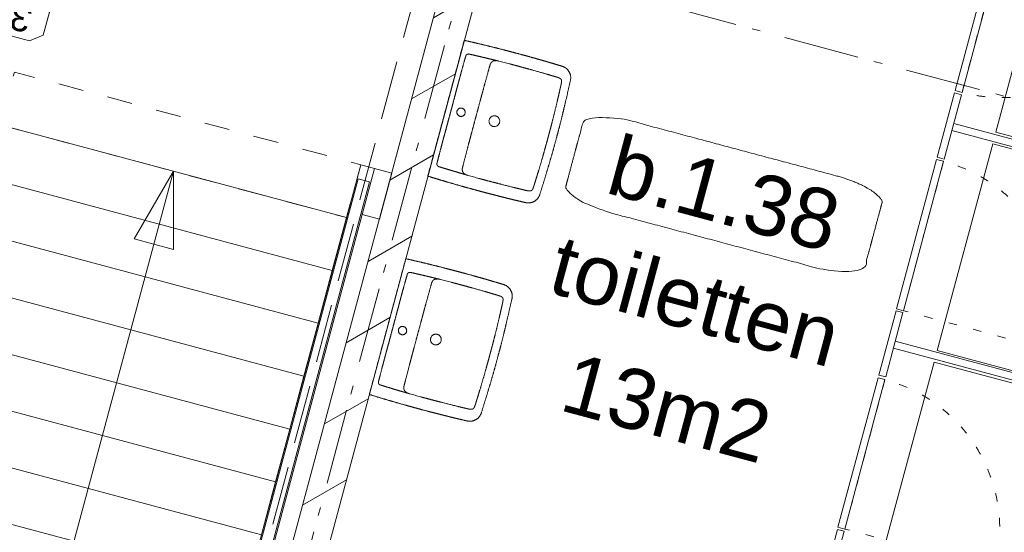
# Model space of a CAD drawing. Header units: millimetres. Extents: x -62314 to 79800, y -34032 to 28340.
# Tile 77 of 256: x 49834 to 53967, y -20020 to -17865. Entities that reach past the tile are written whole.
import ezdxf
from ezdxf.enums import TextEntityAlignment as Align

# ---------------------------------------------------------------- set-up
doc = ezdxf.new("R2010")
doc.units = ezdxf.units.MM
doc.header["$LTSCALE"] = 508
doc.header["$PDMODE"] = 1
doc.header["$PDSIZE"] = -2
for name, pattern in [('Dash Style-1', [0.41664, 0.20828, -0.20836]), ('Dash Style-2', [0.694425, 0.48607, -0.208355]), ('Dash Style-5', [0.20828, 0.069425, -0.138855]), ('Dash Style-6', [1.04164, 0.625, -0.20828, 0.06943, -0.13893])]:
    doc.linetypes.add(name, pattern=pattern)
for name, color, linetype, lineweight in [('(00) tekening-aanzicht', 8, 'Continuous', 0), ('(00) tekening-aanzicht grijs', 8, 'Continuous', 0), ('(00) tekening-bovenliggend', 8, 'Dash Style-1', 0), ('(00) tekening-lijn dun', 253, 'Continuous', 0), ('(00) tekening-stramien-algemeen', 7, 'Dash Style-6', 0), ('(00) tekst-ruimtenummer-algemeen', 8, 'Continuous', 0), ('(00) tekst-ruimtenummer-gradering', 8, 'Continuous', 0), ('(04) bouwaanvraag-brandweer-bestaand-WBDBO 60min', 1, 'Dash Style-2', 0), ('(22) binnenwanden-X kalkzandsteen', 1, 'Continuous', 0), ('(42) binnenwandafwerkingen-R plaatmateriaal akoestisch', 12, 'Continuous', 0), ('(43) vloerafwerkingen-az-gietvloer grijs', 8, 'Continuous', 0), ('(74) sanitair vast', 8, 'Continuous', 0), ('(7_) vaste voorzieningen-(74) sanitair', 8, 'Continuous', 0), ('None', 7, 'Continuous', 0)]:
    doc.layers.add(name, color=color, linetype=linetype, lineweight=lineweight)
doc.styles.add('Arial', font='Arial')
doc.styles.add('Arial Italic (italic)', font='Arial Italic')

# ---------------------------------------------------------------- blocks, each defined once
blk = doc.blocks.new('(00)-1-ruimtenummer-200')
at = {"layer": '(00) tekst-ruimtenummer-algemeen', "color": 17, "lineweight": 0, "transparency": 33554687}
blk.add_open_spline([(433.3, 618), (491.4, 618), (591.9, 600.3), (650, 569.8), (650, 420.4), (650, 271.1), (591.9, 240.5), (491.4, 222.9), (0, 222.9), (-491.4, 222.9), (-591.9, 240.5), (-650, 271.1), (-650, 420.4), (-650, 569.8), (-591.9, 600.3), (-491.4, 618), (-14.5, 618), (433.3, 618)], degree=2, knots=[0, 0, 0, 0.013296, 0.026591, 0.039887, 0.251662, 0.264958, 0.278253, 0.291549, 0.503324, 0.51662, 0.529915, 0.543211, 0.754986, 0.768281, 0.781577, 0.794873, 1, 1, 1], dxfattribs=at)
at = {"layer": 'None', "color": 7, "linetype": 'Continuous', "lineweight": 0}
blk.add_point((0, 0), dxfattribs=at)
at = {"layer": '(00) tekst-ruimtenummer-algemeen', "color": 17, "transparency": 33554687, "style": 'Arial'}
for tag, p in [('nummer', (0, 222.9)), ('naam', (0, -243.4)), ('oppervlak', (0, -709.7))]:
    blk.add_attdef(tag, text='', height=251.7, dxfattribs=at).set_placement(p, align=Align.BOTTOM_CENTER)
at = {"layer": '(00) tekst-ruimtenummer-gradering', "color": 17, "transparency": 33554687, "style": 'Arial Italic (italic)'}
blk.add_attdef('personen', text='', height=251.7, dxfattribs=at).set_placement((0, -875.5), align=Align.TOP_CENTER)
at = {"layer": 'None', "color": 0, "flags": 1}
blk.add_attdef('klasse', (-1353.2, -1667.8), '', height=251.7, dxfattribs=at)
blk = doc.blocks.new('00 peil_pg_200')
at = {"layer": 'None', "color": 17, "lineweight": 0, "transparency": 33554687, "flags": 128}
blk.add_lwpolyline([(-313.1, 83.7), (-362.5, 46.2), (-362.5, -53.8), (-313.1, -91.3), (313.1, -91.3), (362.5, -53.8), (362.5, 46.2), (313.1, 83.7)], close=True, dxfattribs=at)
at = {"layer": 'None', "color": 17, "style": 'Arial'}
blk.add_attdef('peil', text='', height=113.3, dxfattribs=at).set_placement((0, 0), align=Align.MIDDLE_CENTER)
at = {"layer": 'None', "color": 0, "flags": 1}
blk.add_attdef('opmerking', (-362.5, -295.2), '', height=113.3, dxfattribs=at)
blk = doc.blocks.new('blok b-v1-gevel_constructie')
at = {"layer": '(22) binnenwanden-X kalkzandsteen', "linetype": 'Continuous', "lineweight": 0, "transparency": 33554687}
h = blk.add_hatch(dxfattribs=at)
h.set_pattern_fill('(__)F kzs 1_100', color=253, style=0, pattern_type=2)
h.set_pattern_definition([(45, (0, 0), (-176.7767, 176.7767), [])])
h.paths.add_polyline_path([(7225, 8215.07), (7225, 544), (7375, 544), (7375, 8215.07)])
at = {"layer": '(22) binnenwanden-X kalkzandsteen', "color": 3, "lineweight": 0, "transparency": 33554687, "flags": 128}
blk.add_lwpolyline([(7225, 8215.07), (7225, 544), (7375, 544), (7375, 8215.07)], close=True, dxfattribs=at)
blk = doc.blocks.new('Group-115-1')
at = {"layer": '(00) tekening-aanzicht', "color": 17, "linetype": 'Dash Style-1', "lineweight": 0, "transparency": 33554687, "flags": 128}
blk.add_lwpolyline([(230, -1640), (0, -1640), (0, -135), (230, -135)], close=True, dxfattribs=at)
at = {"layer": '(00) tekening-aanzicht', "color": 17, "lineweight": 0, "transparency": 33554687, "flags": 128}
for points in [[(460, -1640), (230, -1640), (230, -135), (460, -135)], [(690, -1640), (460, -1640), (460, -135), (690, -135)], [(920, -1640), (690, -1640), (690, -135), (920, -135)], [(1150, -1640), (920, -1640), (920, -135), (1150, -135)], [(1380, -1640), (1150, -1640), (1150, -135), (1380, -135)], [(1610, -1640), (1380, -1640), (1380, -135), (1610, -135)], [(1840, -1640), (1610, -1640), (1610, -135), (1840, -135)], [(2070, -1640), (1840, -1640), (1840, -135), (2070, -135)], [(2300, -1640), (2070, -1640), (2070, -135), (2300, -135)], [(2530, -1640), (2300, -1640), (2300, -135), (2530, -135)], [(2760, -1640), (2530, -1640), (2530, -135), (2760, -135)], [(2990, -1640), (2760, -1640), (2760, -135), (2990, -135)], [(3220, -1640), (2990, -1640), (2990, -135), (3220, -135)], [(3450, -1640), (3220, -1640), (3220, -135), (3450, -135)], [(3680, -1640), (3450, -1640), (3450, -135), (3680, -135)], [(3910, -1640), (3680, -1640), (3680, -135), (3910, -135)], [(4140, -1640), (3910, -1640), (3910, -135), (4140, -135)], [(4370, -1640), (4140, -1640), (4140, -135), (4370, -135)]]:
    blk.add_lwpolyline(points, close=True, dxfattribs=at)
blk = doc.blocks.new('Group-116-1')
at = {"layer": '(00) tekening-aanzicht grijs', "color": 17, "lineweight": 0, "transparency": 33554687, "flags": 128}
blk.add_lwpolyline([(0, -75), (4452.8, -75), (4452.8, -135), (0, -135)], close=True, dxfattribs=at)
at = {"layer": '(00) tekening-lijn dun', "color": 17, "lineweight": 0, "transparency": 33554687, "flags": 128}
blk.add_lwpolyline([(59.8, -80), (4402.1, -80), (4402.1, -130), (59.8, -130)], close=True, dxfattribs=at)
at = {"layer": 'None', "color": 17, "lineweight": 0, "transparency": 33554687}
blk.add_line((4370, -887.5), (230, -887.5), dxfattribs=at)
at = {"layer": 'None', "color": 17, "lineweight": 0, "transparency": 33554687, "flags": 128}
blk.add_lwpolyline([(547.5, -972.6), (230, -887.5), (547.5, -802.4)], close=True, dxfattribs=at)
at = {"layer": 'None', "color": 17, "transparency": 33554687}
blk.add_blockref('Group-115-1', (0, 0), dxfattribs=at)
blk = doc.blocks.new('trap steek 1e en 2e verdieping')
at = {"layer": '(00) tekening-aanzicht grijs', "color": 17, "lineweight": 0, "transparency": 33554687, "flags": 128}
blk.add_lwpolyline([(0, -75), (0, 0), (200, 0), (200, -75)], close=True, dxfattribs=at)
at = {"layer": 'None', "color": 17, "transparency": 33554687}
blk.add_blockref('Group-116-1', (0, 0), dxfattribs=at)
blk = doc.blocks.new('Group-117-1')
at = {"layer": 'None', "color": 17, "transparency": 33554687, "rotation": 270}
blk.add_blockref('trap steek 1e en 2e verdieping', (3850.4, -2027.7), dxfattribs=at)
blk = doc.blocks.new('Group-118-1')
at = {"layer": '(42) binnenwandafwerkingen-R plaatmateriaal akoestisch', "color": 17, "lineweight": 0, "transparency": 33554687, "flags": 128}
blk.add_lwpolyline([(140, 1410), (790, 1410), (790, 1380), (140, 1380)], close=True, dxfattribs=at)
blk = doc.blocks.new('74-1-toilet')
at = {"layer": '(7_) vaste voorzieningen-(74) sanitair', "color": 17, "lineweight": 0, "flags": 128}
blk.add_lwpolyline([(-498.4, 185), (-140, 185), (-140, -185), (-498.4, -185)], dxfattribs=at)
at = {"layer": '(7_) vaste voorzieningen-(74) sanitair', "color": 17, "lineweight": 0}
for points in [[(-498.4, 185), (-547.1, 185), (-631.3, 135.4), (-680, 49.6), (-680, 0)], [(-529.5, 133.5), (-481, 154), (-369, 154), (-272, 113), (-216, 42), (-216, -40), (-272, -111), (-369, -152), (-481, -152), (-578, -111), (-634, -40), (-634, 42), (-578, 113), (-529.5, 133.5)], [(-680, 0), (-680, -49.6), (-631.3, -135.4), (-547.1, -185), (-498.4, -185)]]:
    blk.add_open_spline(points, degree=2, dxfattribs=at)
blk = doc.blocks.new('00-toilet')
at = {"layer": '(00) tekening-aanzicht', "color": 17, "lineweight": 0, "transparency": 33554687, "flags": 128}
blk.add_lwpolyline([(15, 140), (915, 140), (915, 0), (15, 0)], close=True, dxfattribs=at)
at = {"layer": '(00) tekening-bovenliggend', "color": 17, "linetype": 'Dash Style-5', "lineweight": 0, "transparency": 33554687, "flags": 128}
blk.add_lwpolyline([(790, 1380), (140, 1380), (140, 730, 0.414214), (790, 1380)], format="xyb", close=True, dxfattribs=at)
at = {"layer": '(43) vloerafwerkingen-az-gietvloer grijs', "color": 17, "lineweight": 0, "transparency": 33554687, "flags": 128}
blk.add_lwpolyline([(15, 1200), (915, 1200), (915, 0), (15, 0)], close=True, dxfattribs=at)
at = {"layer": 'None', "color": 17, "transparency": 33554687}
blk.add_blockref('Group-118-1', (0, 0), dxfattribs=at)
at = {"layer": 'None', "color": 17, "transparency": 33554687, "rotation": 270}
blk.add_blockref('74-1-toilet', (465, 0), dxfattribs=at)
blk = doc.blocks.new('74 badkamer wasbak')
at = {"layer": '(7_) vaste voorzieningen-(74) sanitair', "color": 17, "lineweight": 0, "transparency": 33554687, "flags": 128}
for points in [[(17.5, -65), (17.4, -66.7), (17.1, -68.4), (16.7, -70.1), (16.1, -71.7), (15.4, -73.3), (14.5, -74.7), (13.5, -76.1), (12.4, -77.4), (11.1, -78.5), (9.7, -79.5), (8.2, -80.4), (6.7, -81.2), (5.1, -81.7), (3.4, -82.2), (1.7, -82.4), (0, -82.5), (-1.7, -82.4), (-3.4, -82.2), (-5.1, -81.7), (-6.7, -81.2), (-8.2, -80.4), (-9.7, -79.5), (-11.1, -78.5), (-12.4, -77.4), (-13.5, -76.1), (-14.5, -74.7), (-15.4, -73.3), (-16.1, -71.7), (-16.7, -70.1), (-17.1, -68.4), (-17.4, -66.7), (-17.5, -65), (-17.4, -63.3), (-17.1, -61.6), (-16.7, -59.9), (-16.1, -58.3), (-15.4, -56.8), (-14.5, -55.3), (-13.5, -53.9), (-12.4, -52.7), (-11.1, -51.5), (-9.7, -50.5), (-8.2, -49.6), (-6.7, -48.9), (-5.1, -48.3), (-3.4, -47.9), (-1.7, -47.6), (0, -47.5), (1.7, -47.6), (3.4, -47.9), (5.1, -48.3), (6.7, -48.9), (8.2, -49.6), (9.7, -50.5), (11.1, -51.5), (12.4, -52.7), (13.5, -53.9), (14.5, -55.3), (15.4, -56.8), (16.1, -58.3), (16.7, -59.9), (17.1, -61.6), (17.4, -63.3)], [(22.5, -210), (22.4, -212.2), (22.1, -214.4), (21.5, -216.5), (20.8, -218.6), (19.8, -220.6), (18.7, -222.5), (17.4, -224.3), (15.9, -225.9), (14.3, -227.4), (12.5, -228.7), (10.6, -229.8), (8.6, -230.8), (6.5, -231.5), (4.4, -232.1), (2.2, -232.4), (0, -232.5), (-2.2, -232.4), (-4.4, -232.1), (-6.5, -231.5), (-8.6, -230.8), (-10.6, -229.8), (-12.5, -228.7), (-14.3, -227.4), (-15.9, -225.9), (-17.4, -224.3), (-18.7, -222.5), (-19.8, -220.6), (-20.8, -218.6), (-21.5, -216.5), (-22.1, -214.4), (-22.4, -212.2), (-22.5, -210), (-22.4, -207.8), (-22.1, -205.6), (-21.5, -203.5), (-20.8, -201.4), (-19.8, -199.4), (-18.7, -197.5), (-17.4, -195.7), (-15.9, -194.1), (-14.3, -192.6), (-12.5, -191.3), (-10.6, -190.2), (-8.6, -189.2), (-6.5, -188.5), (-4.4, -187.9), (-2.2, -187.6), (0, -187.5), (2.2, -187.6), (4.4, -187.9), (6.5, -188.5), (8.6, -189.2), (10.6, -190.2), (12.5, -191.3), (14.3, -192.6), (15.9, -194.1), (17.4, -195.7), (18.7, -197.5), (19.8, -199.4), (20.8, -201.4), (21.5, -203.5), (22.1, -205.6), (22.4, -207.8)]]:
    blk.add_lwpolyline(points, close=True, dxfattribs=at)
for points in [[(-248.9, -162.5, 0.00003), (-248.9, -163.2), (-249, -174.5, 0.00202), (-249.2, -198), (-249.2, -209.3, 0.00003), (-249.2, -210)], [(248.9, -162.5, -0.00003), (248.9, -163.2), (249, -174.5, -0.00202), (249.2, -198), (249.2, -209.3, -0.00003), (249.2, -210)]]:
    blk.add_lwpolyline(points, format="xyb", dxfattribs=at)
at = {"layer": '(7_) vaste voorzieningen-(74) sanitair', "color": 17, "lineweight": 0}
blk.add_open_spline([(0.7, -480), (0.7, -480), (0.7, -480), (27.7, -480), (54.7, -480), (82.6, -479.4), (110.6, -478.8), (147.3, -477.7), (184.1, -476.7), (212.2, -475.5), (240.2, -474.4), (261.5, -474.5), (274.2, -465.8), (296.6, -449), (296.8, -422.5), (297.2, -409.5), (297.6, -396.6), (298.2, -373.4), (298.8, -350.3), (299.3, -316.8), (299.8, -283.3), (299.9, -255.8), (300, -228.2), (299.7, -189.3), (299.5, -150.3), (298.7, -111.5), (297.9, -72.7), (296.7, -36.6), (295.4, -0.5), (295.4, -0.3), (295.4, 0), (0, 0), (-295.4, 0), (-295.4, -0.3), (-295.4, -0.5), (-296.7, -36.6), (-297.9, -72.7), (-298.7, -111.5), (-299.5, -150.3), (-299.7, -189.3), (-300, -228.2), (-299.9, -255.8), (-299.8, -283.3), (-299.3, -316.8), (-298.8, -350.3), (-298.2, -373.4), (-297.6, -396.6), (-297.2, -409.5), (-296.8, -422.5), (-296.6, -449), (-274.2, -465.8), (-261.5, -474.5), (-240.2, -474.4), (-212.2, -475.5), (-184.1, -476.7), (-147.3, -477.7), (-110.6, -478.8), (-82.6, -479.4), (-54.7, -480), (-27.7, -480), (-0.7, -480), (-0.7, -480), (-0.7, -480), (-0.3, -480), (0, -480), (0.3, -480), (0.7, -480)], degree=2, knots=[0, 0, 0, 0, 0, 0.019128, 0.019128, 0.0389, 0.0389, 0.064952, 0.064952, 0.084817, 0.084817, 0.099902, 0.099902, 0.127406, 0.127406, 0.140839, 0.140839, 0.164858, 0.164858, 0.199591, 0.199591, 0.228175, 0.228175, 0.268572, 0.268572, 0.308858, 0.308858, 0.346278, 0.346278, 0.346561, 0.346561, 0.652966, 0.652966, 0.65325, 0.65325, 0.69067, 0.69067, 0.730956, 0.730956, 0.771353, 0.771353, 0.799937, 0.799937, 0.834669, 0.834669, 0.858688, 0.858688, 0.872121, 0.872121, 0.899626, 0.899626, 0.914711, 0.914711, 0.934576, 0.934576, 0.960627, 0.960627, 0.9804, 0.9804, 0.999528, 0.999528, 0.999528, 0.999528, 0.999764, 0.999764, 1, 1, 1], dxfattribs=at)
at = {"layer": '(7_) vaste voorzieningen-(74) sanitair', "color": 17, "lineweight": 0, "transparency": 33554687}
for points, knots in [([(-248.2, -140.3), (-248.2, -139.7), (-247.9, -125.2), (-247.4, -107.1), (-247.2, -99.2), (-246.9, -90.4), (-246.4, -75), (-245.8, -57.1), (-245.3, -43.2), (-245, -36.1), (-245, -35.7)], [0, 0, 0, 0.124088, 0.248176, 0.372264, 0.496353, 0.620441, 0.744529, 0.868617, 0.992705, 1, 1, 1]), ([(-245, -35.7), (-245, -35.7), (-245, -35.4), (-245, -34.9), (-244.9, -34.2), (-244.8, -33.7), (-244.8, -33.1), (-244.7, -32.6), (-244.6, -32.2), (-244.5, -31.7), (-244.4, -31.2), (-244.2, -30.8), (-244.1, -30.5), (-244, -30.2), (-243.9, -29.8), (-243.6, -29.3), (-243.4, -28.9), (-243.1, -28.4), (-242.9, -28), (-242.6, -27.6), (-242.3, -27.2), (-241.9, -26.8), (-241.6, -26.4), (-241.2, -26.1), (-240.9, -25.8), (-240.5, -25.5), (-240.1, -25.2), (-239.7, -24.9), (-239.3, -24.7), (-238.9, -24.5), (-238.5, -24.3), (-238.1, -24.1), (-237.7, -24), (-237.3, -23.8), (-236.9, -23.7), (-236.5, -23.6), (-236.1, -23.5), (-235.6, -23.4), (-235.2, -23.4), (-234.8, -23.3), (-234.4, -23.3), (-234.2, -23.3), (-234.2, -23.3)], [0, 0, 0, 0.024896, 0.049792, 0.074689, 0.099585, 0.124481, 0.149377, 0.174273, 0.199169, 0.224066, 0.248962, 0.273858, 0.298754, 0.32365, 0.348546, 0.373443, 0.398339, 0.423235, 0.448131, 0.473027, 0.497924, 0.52282, 0.547716, 0.572612, 0.597508, 0.622404, 0.647301, 0.672197, 0.697093, 0.721989, 0.746885, 0.771782, 0.796678, 0.821574, 0.84647, 0.871366, 0.896262, 0.921159, 0.946055, 0.970951, 0.995847, 1, 1, 1]), ([(0, -22.7), (-1.4, -22.7), (-14.1, -22.7), (-35.9, -22.6), (-56.8, -22.6), (-76.6, -22.5), (-95.5, -22.5), (-113.4, -22.4), (-130.4, -22.4), (-146.4, -22.5), (-165.2, -22.5), (-190.2, -22.7), (-212.2, -22.9), (-225, -23.1), (-231.7, -23.2), (-233.9, -23.3), (-234.2, -23.3)], [0, 0, 0, 0.070664, 0.141328, 0.211991, 0.282655, 0.353319, 0.423983, 0.494646, 0.56531, 0.635974, 0.706638, 0.777302, 0.847965, 0.918629, 0.989293, 1, 1, 1]), ([(0, -22.7), (1.4, -22.7), (14.1, -22.7), (35.9, -22.6), (56.8, -22.6), (76.6, -22.5), (95.5, -22.5), (113.4, -22.4), (130.4, -22.4), (146.4, -22.5), (165.2, -22.5), (190.2, -22.7), (212.2, -22.9), (225, -23.1), (231.7, -23.2), (233.9, -23.3), (234.2, -23.3)], [0, 0, 0, 0.070664, 0.141328, 0.211991, 0.282655, 0.353319, 0.423983, 0.494646, 0.56531, 0.635974, 0.706638, 0.777302, 0.847965, 0.918629, 0.989293, 1, 1, 1]), ([(245, -35.7), (245, -35.7), (245, -35.4), (245, -34.9), (244.9, -34.2), (244.8, -33.7), (244.8, -33.1), (244.7, -32.6), (244.6, -32.2), (244.5, -31.7), (244.4, -31.2), (244.2, -30.8), (244.1, -30.5), (244, -30.2), (243.9, -29.8), (243.6, -29.3), (243.4, -28.9), (243.1, -28.4), (242.9, -28), (242.6, -27.6), (242.3, -27.2), (241.9, -26.8), (241.6, -26.4), (241.2, -26.1), (240.9, -25.8), (240.5, -25.5), (240.1, -25.2), (239.7, -24.9), (239.3, -24.7), (238.9, -24.5), (238.5, -24.3), (238.1, -24.1), (237.7, -24), (237.3, -23.8), (236.9, -23.7), (236.5, -23.6), (236.1, -23.5), (235.6, -23.4), (235.2, -23.4), (234.8, -23.3), (234.4, -23.3), (234.2, -23.3), (234.2, -23.3)], [0, 0, 0, 0.024896, 0.049792, 0.074689, 0.099585, 0.124481, 0.149377, 0.174273, 0.199169, 0.224066, 0.248962, 0.273858, 0.298754, 0.32365, 0.348546, 0.373443, 0.398339, 0.423235, 0.448131, 0.473027, 0.497924, 0.52282, 0.547716, 0.572612, 0.597508, 0.622404, 0.647301, 0.672197, 0.697093, 0.721989, 0.746885, 0.771782, 0.796678, 0.821574, 0.84647, 0.871366, 0.896262, 0.921159, 0.946055, 0.970951, 0.995847, 1, 1, 1]), ([(248.2, -140.3), (248.2, -139.7), (247.9, -125.2), (247.4, -107.1), (247.2, -99.2), (246.9, -90.4), (246.4, -75), (245.8, -57.1), (245.3, -43.2), (245, -36.1), (245, -35.7)], [0, 0, 0, 0.124088, 0.248176, 0.372264, 0.496353, 0.620441, 0.744529, 0.868617, 0.992705, 1, 1, 1]), ([(-248.2, -140.3), (-248.2, -140.4), (-248.3, -141.8), (-248.3, -144), (-248.4, -146), (-248.5, -147.9), (-248.5, -149.9), (-248.6, -151.9), (-248.7, -153.9), (-248.7, -155.8), (-248.8, -157.8), (-248.8, -159.8), (-248.8, -161.5), (-248.8, -162.4), (-248.9, -162.5)], [0, 0, 0, 0.082192, 0.164384, 0.246575, 0.328767, 0.410959, 0.493151, 0.575343, 0.657534, 0.739726, 0.821918, 0.90411, 0.986301, 1, 1, 1]), ([(-246.8, -151.2), (-246.8, -151.1), (-246.8, -150.7), (-246.8, -150), (-246.7, -149.4), (-246.7, -148.9), (-246.6, -148.3), (-246.5, -147.8), (-246.4, -147.2), (-246.2, -146.7), (-246.1, -146.1), (-245.9, -145.6), (-245.7, -145.1), (-245.5, -144.6), (-245.3, -144), (-245.1, -143.5), (-244.9, -143.1), (-244.8, -142.9), (-244.8, -142.8)], [0, 0, 0, 0.061855, 0.123711, 0.185566, 0.247422, 0.309277, 0.371133, 0.432988, 0.494844, 0.556699, 0.618555, 0.68041, 0.742266, 0.804121, 0.865976, 0.927832, 0.989687, 1, 1, 1]), ([(-244.8, -142.8), (-244.7, -142.8), (-244.5, -142.3), (-244, -141.6), (-243.6, -140.9), (-243.2, -140.3), (-242.7, -139.7), (-242.2, -139.1), (-241.7, -138.6), (-241.2, -138), (-240.6, -137.5), (-240.1, -137), (-239.5, -136.5), (-238.9, -136), (-238.2, -135.6), (-237.7, -135.2), (-237.4, -135), (-237.4, -135)], [0, 0, 0, 0.065934, 0.131868, 0.197802, 0.263736, 0.32967, 0.395605, 0.461539, 0.527473, 0.593407, 0.659341, 0.725275, 0.791209, 0.857143, 0.923077, 0.989011, 1, 1, 1]), ([(-237.4, -135), (-237.3, -135), (-236.9, -134.7), (-236.4, -134.4), (-235.7, -134.1), (-234.8, -133.6), (-233.8, -133.2), (-232.9, -132.9), (-231.9, -132.5), (-230.9, -132.3), (-229.9, -132), (-228.9, -131.8), (-227.9, -131.7), (-226.9, -131.6), (-225.9, -131.5), (-225, -131.4), (-224.6, -131.4), (-224.5, -131.4)], [0, 0, 0, 0.065934, 0.131869, 0.197803, 0.263737, 0.329672, 0.395606, 0.46154, 0.527474, 0.593409, 0.659343, 0.725277, 0.791212, 0.857146, 0.92308, 0.989015, 1, 1, 1]), ([(-224.5, -131.4), (-223.3, -131.4), (-207.3, -131.2), (-171.8, -130.9), (-132.4, -130.6), (-103, -130.5), (-81.5, -130.4), (-59.7, -130.4), (-25.8, -130.4), (-3, -130.4), (-1.5, -130.4), (0, -130.4)], [0, 0, 0, 0.123999, 0.247997, 0.371996, 0.495995, 0.619993, 0.743992, 0.867991, 0.991989, 0.991989, 1, 1, 1]), ([(224.5, -131.4), (223.3, -131.4), (207.3, -131.2), (171.8, -130.9), (132.4, -130.6), (103, -130.5), (81.5, -130.4), (59.7, -130.4), (25.8, -130.4), (3, -130.4), (1.5, -130.4), (0, -130.4)], [0, 0, 0, 0.123999, 0.247997, 0.371996, 0.495995, 0.619993, 0.743992, 0.867991, 0.991989, 0.991989, 1, 1, 1]), ([(237.4, -135), (237.3, -135), (236.9, -134.7), (236.4, -134.4), (235.7, -134.1), (234.8, -133.6), (233.8, -133.2), (232.9, -132.9), (231.9, -132.5), (230.9, -132.3), (229.9, -132), (228.9, -131.8), (227.9, -131.7), (226.9, -131.6), (225.9, -131.5), (225, -131.4), (224.6, -131.4), (224.5, -131.4)], [0, 0, 0, 0.065934, 0.131869, 0.197803, 0.263737, 0.329672, 0.395606, 0.46154, 0.527474, 0.593409, 0.659343, 0.725277, 0.791212, 0.857146, 0.92308, 0.989015, 1, 1, 1]), ([(244.8, -142.8), (244.7, -142.8), (244.5, -142.3), (244, -141.6), (243.6, -140.9), (243.2, -140.3), (242.7, -139.7), (242.2, -139.1), (241.7, -138.6), (241.2, -138), (240.6, -137.5), (240.1, -137), (239.5, -136.5), (238.9, -136), (238.2, -135.6), (237.7, -135.2), (237.4, -135), (237.4, -135)], [0, 0, 0, 0.065934, 0.131868, 0.197802, 0.263736, 0.32967, 0.395605, 0.461539, 0.527473, 0.593407, 0.659341, 0.725275, 0.791209, 0.857143, 0.923077, 0.989011, 1, 1, 1]), ([(246.8, -151.2), (246.8, -151.1), (246.8, -150.7), (246.8, -150), (246.7, -149.4), (246.7, -148.9), (246.6, -148.3), (246.5, -147.8), (246.4, -147.2), (246.2, -146.7), (246.1, -146.1), (245.9, -145.6), (245.7, -145.1), (245.5, -144.6), (245.3, -144), (245.1, -143.5), (244.9, -143.1), (244.8, -142.9), (244.8, -142.8)], [0, 0, 0, 0.061855, 0.123711, 0.185566, 0.247422, 0.309277, 0.371133, 0.432988, 0.494844, 0.556699, 0.618555, 0.68041, 0.742266, 0.804121, 0.865976, 0.927832, 0.989687, 1, 1, 1]), ([(248.2, -140.3), (248.2, -140.4), (248.3, -141.8), (248.3, -144), (248.4, -146), (248.5, -147.9), (248.5, -149.9), (248.6, -151.9), (248.7, -153.9), (248.7, -155.8), (248.8, -157.8), (248.8, -159.8), (248.8, -161.5), (248.8, -162.4), (248.9, -162.5)], [0, 0, 0, 0.082192, 0.164384, 0.246575, 0.328767, 0.410959, 0.493151, 0.575343, 0.657534, 0.739726, 0.821918, 0.90411, 0.986301, 1, 1, 1]), ([(-249.2, -210), (-249.2, -210.9), (-249.3, -223.8), (-249.3, -242), (-249.2, -263.6), (-249, -286.6), (-248.8, -307.1), (-248.3, -343.3), (-247.8, -372.1), (-247.5, -384.5), (-247.1, -400.7), (-246.9, -409.9), (-246.9, -410.2), (-246.9, -410.5)], [0, 0, 0, 0.099687, 0.199375, 0.299062, 0.398749, 0.498437, 0.598124, 0.697811, 0.797499, 0.897186, 0.996873, 0.996873, 1, 1, 1]), ([(249.2, -210), (249.2, -210.9), (249.3, -223.8), (249.3, -242), (249.2, -263.6), (249, -286.6), (248.8, -307.1), (248.3, -343.3), (247.8, -372.1), (247.5, -384.5), (247.1, -400.7), (246.9, -409.9), (246.9, -410.2), (246.9, -410.5)], [0, 0, 0, 0.099687, 0.199375, 0.299062, 0.398749, 0.498437, 0.598124, 0.697811, 0.797499, 0.897186, 0.996873, 0.996873, 1, 1, 1]), ([(-246.9, -410.5), (-246.8, -411.3), (-246.8, -412.8), (-246.7, -414), (-246.7, -415.2), (-246.6, -416.4), (-246.6, -417.6), (-246.5, -418.8), (-246.4, -420), (-246.3, -421.1), (-246.2, -422.3), (-246.1, -423.4), (-246, -424.1), (-245.9, -424.8), (-245.8, -425.5), (-245.7, -426.2), (-245.6, -426.8), (-245.5, -427.5), (-245.3, -428.1), (-245.2, -428.7), (-245, -429.4), (-244.8, -430), (-244.6, -430.6), (-244.4, -431.1), (-244.2, -431.6), (-243.9, -432.1), (-243.7, -432.6), (-243.5, -433.1), (-243.2, -433.5), (-242.9, -433.9), (-242.7, -434.3), (-242.4, -434.6), (-242.1, -435), (-241.6, -435.5), (-241.2, -435.9), (-240.7, -436.3), (-240.2, -436.6), (-239.8, -436.9), (-239.2, -437.2), (-238.7, -437.5), (-238.3, -437.7), (-237.9, -437.9), (-237.5, -438.1), (-236.9, -438.3), (-236.3, -438.5), (-235.6, -438.7), (-234.5, -439), (-233.7, -439.2), (-232.8, -439.4), (-231.5, -439.7), (-230.5, -439.8), (-229.8, -439.9), (-229, -440), (-228.2, -440.1), (-227.4, -440.2), (-226.6, -440.3), (-225.3, -440.4), (-223.6, -440.5), (-221.7, -440.6), (-219.8, -440.7), (-217.9, -440.8), (-216, -440.9), (-215.1, -440.9), (-215, -440.9)], [0, 0, 0, 0.016374, 0.032748, 0.049122, 0.065497, 0.081871, 0.098245, 0.114619, 0.130993, 0.147367, 0.163742, 0.180116, 0.19649, 0.212864, 0.229238, 0.245612, 0.261987, 0.278361, 0.294735, 0.311109, 0.327483, 0.343857, 0.360232, 0.376606, 0.39298, 0.409354, 0.425728, 0.442102, 0.458477, 0.474851, 0.491225, 0.507599, 0.523973, 0.540347, 0.556721, 0.573096, 0.58947, 0.605844, 0.622218, 0.638592, 0.654966, 0.671341, 0.687715, 0.704089, 0.720463, 0.736837, 0.753211, 0.769586, 0.78596, 0.802334, 0.818708, 0.835082, 0.851456, 0.867831, 0.884205, 0.900579, 0.916953, 0.933327, 0.949701, 0.966076, 0.98245, 0.998824, 1, 1, 1]), ([(246.9, -410.5), (246.8, -411.3), (246.8, -412.8), (246.7, -414), (246.7, -415.2), (246.6, -416.4), (246.6, -417.6), (246.5, -418.8), (246.4, -420), (246.3, -421.1), (246.2, -422.3), (246.1, -423.4), (246, -424.1), (245.9, -424.8), (245.8, -425.5), (245.7, -426.2), (245.6, -426.8), (245.5, -427.5), (245.3, -428.1), (245.2, -428.7), (245, -429.4), (244.8, -430), (244.6, -430.6), (244.4, -431.1), (244.2, -431.6), (243.9, -432.1), (243.7, -432.6), (243.5, -433.1), (243.2, -433.5), (242.9, -433.9), (242.7, -434.3), (242.4, -434.6), (242.1, -435), (241.6, -435.5), (241.2, -435.9), (240.7, -436.3), (240.2, -436.6), (239.8, -436.9), (239.2, -437.2), (238.7, -437.5), (238.3, -437.7), (237.9, -437.9), (237.5, -438.1), (236.9, -438.3), (236.3, -438.5), (235.6, -438.7), (234.5, -439), (233.7, -439.2), (232.8, -439.4), (231.5, -439.7), (230.5, -439.8), (229.8, -439.9), (229, -440), (228.2, -440.1), (227.4, -440.2), (226.6, -440.3), (225.3, -440.4), (223.6, -440.5), (221.7, -440.6), (219.8, -440.7), (217.9, -440.8), (216, -440.9), (215.1, -440.9), (215, -440.9)], [0, 0, 0, 0.016374, 0.032748, 0.049122, 0.065497, 0.081871, 0.098245, 0.114619, 0.130993, 0.147367, 0.163742, 0.180116, 0.19649, 0.212864, 0.229238, 0.245612, 0.261987, 0.278361, 0.294735, 0.311109, 0.327483, 0.343857, 0.360232, 0.376606, 0.39298, 0.409354, 0.425728, 0.442102, 0.458477, 0.474851, 0.491225, 0.507599, 0.523973, 0.540347, 0.556721, 0.573096, 0.58947, 0.605844, 0.622218, 0.638592, 0.654966, 0.671341, 0.687715, 0.704089, 0.720463, 0.736837, 0.753211, 0.769586, 0.78596, 0.802334, 0.818708, 0.835082, 0.851456, 0.867831, 0.884205, 0.900579, 0.916953, 0.933327, 0.949701, 0.966076, 0.98245, 0.998824, 1, 1, 1]), ([(-215, -440.9), (-214.9, -441), (-211.5, -441.1), (-195.9, -441.7), (-178.7, -442.4), (-168.4, -442.7), (-150.3, -443.3), (-125.4, -444.1), (-93.7, -444.8), (-68, -445.1), (-47.9, -445.3), (-26.3, -445.5), (-10.4, -445.5), (-1.1, -445.5), (0, -445.5)], [0, 0, 0, 0.082444, 0.164888, 0.247332, 0.329776, 0.41222, 0.494664, 0.577108, 0.659552, 0.741996, 0.82444, 0.906884, 0.989328, 1, 1, 1]), ([(215, -440.9), (214.9, -441), (211.5, -441.1), (195.9, -441.7), (178.7, -442.4), (168.4, -442.7), (150.3, -443.3), (125.4, -444.1), (93.7, -444.8), (68, -445.1), (47.9, -445.3), (26.3, -445.5), (10.4, -445.5), (1.1, -445.5), (0, -445.5)], [0, 0, 0, 0.082444, 0.164888, 0.247332, 0.329776, 0.41222, 0.494664, 0.577108, 0.659552, 0.741996, 0.82444, 0.906884, 0.989328, 1, 1, 1])]:
    blk.add_open_spline(points, degree=2, knots=knots, dxfattribs=at)
blk = doc.blocks.new('Group-119-1')
at = {"layer": '(42) binnenwandafwerkingen-R plaatmateriaal akoestisch', "color": 17, "lineweight": 0, "transparency": 33554687, "flags": 128}
blk.add_lwpolyline([(6075, -1216.2), (7455, -1216.2), (7455, -1246.2), (6075, -1246.2)], close=True, dxfattribs=at)
blk = doc.blocks.new('Group-120-1')
at = {"layer": '(42) binnenwandafwerkingen-R plaatmateriaal akoestisch', "color": 17, "lineweight": 0, "transparency": 33554687, "flags": 128}
blk.add_lwpolyline([(6045, -1370.6), (6045, -1090.6), (6075, -1090.6), (6075, -1370.6)], close=True, dxfattribs=at)
blk = doc.blocks.new('Group-122-1')
at = {"layer": '(42) binnenwandafwerkingen-R plaatmateriaal akoestisch', "color": 17, "lineweight": 0, "transparency": 33554687, "flags": 128}
blk.add_lwpolyline([(6075, -2163), (7455, -2163), (7455, -2193), (6075, -2193)], close=True, dxfattribs=at)
blk = doc.blocks.new('Group-123-1')
at = {"layer": '(42) binnenwandafwerkingen-R plaatmateriaal akoestisch', "color": 17, "lineweight": 0, "transparency": 33554687, "flags": 128}
blk.add_lwpolyline([(6075, -2038.6), (6075, -2318.6), (6045, -2318.6), (6045, -2038.6)], close=True, dxfattribs=at)
blk = doc.blocks.new('Group-125-1')
at = {"layer": '(42) binnenwandafwerkingen-R plaatmateriaal akoestisch', "color": 17, "lineweight": 0, "transparency": 33554687, "flags": 128}
blk.add_lwpolyline([(6045, -3270.6), (6045, -2990.6), (6075, -2990.6), (6075, -3270.6)], close=True, dxfattribs=at)
blk = doc.blocks.new('Group-127-1')
at = {"layer": '(74) sanitair vast', "color": 2, "transparency": 33554687, "xscale": -1, "rotation": 90}
blk.add_blockref('74 badkamer wasbak', (4000, -1705.6), dxfattribs=at)
at = {"layer": '(74) sanitair vast', "color": 2, "transparency": 33554687, "rotation": 90}
blk.add_blockref('74 badkamer wasbak', (4000.4, -2655.6), dxfattribs=at)
at = {"layer": 'None', "color": 17, "transparency": 33554687, "xscale": -1, "rotation": 89.99999999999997}
blk.add_blockref('00-toilet', (7455, -290.6), dxfattribs=at)
at = {"layer": 'None', "color": 17, "transparency": 33554687}
for name in ['Group-120-1', 'Group-119-1', 'Group-123-1', 'Group-122-1', 'Group-125-1']:
    blk.add_blockref(name, (0, 0), dxfattribs=at)
at = {"layer": 'None', "color": 17, "transparency": 33554687, "rotation": 90.00000000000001}
for p in [(7455, -2170.6), (7455, -3120.6)]:
    blk.add_blockref('00-toilet', p, dxfattribs=at)
blk = doc.blocks.new('toiletgroep V1')
at = {"layer": 'None', "color": 17, "transparency": 33554687}
for name in ['Group-117-1', 'Group-127-1']:
    blk.add_blockref(name, (0, 0), dxfattribs=at)
blk = doc.blocks.new('Group-139-1')
at = {"layer": 'None', "color": 17, "transparency": 33554687}
blk.add_blockref('toiletgroep V1', (50854.6, 8520.6), dxfattribs=at)
blk = doc.blocks.new('blok B 01 (2D)')
at = {"layer": '(04) bouwaanvraag-brandweer-bestaand-WBDBO 60min', "color": 6, "lineweight": 0, "transparency": 33554687}
blk.add_line((54605, 0), (54605, 8306.6), dxfattribs=at)
at = {"layer": 'None', "color": 17, "transparency": 33554687}
for name, p in [('blok b-v1-gevel_constructie', (47480, 0)), ('Group-139-1', (0, 0))]:
    blk.add_blockref(name, p, dxfattribs=at)
ref = blk.add_blockref('(00)-1-ruimtenummer-200', (56075.2, 6346.6), dxfattribs=at)
ref.add_attrib('nummer', 'b.1.38', dxfattribs={"layer": '(00) tekst-ruimtenummer-algemeen', "color": 17, "transparency": 33554687, "height": 251.72, "style": 'Arial'}).set_placement((56075.2, 6569.5), align=Align.BOTTOM_CENTER)
ref.add_attrib('naam', 'toiletten', dxfattribs={"layer": '(00) tekst-ruimtenummer-algemeen', "color": 17, "transparency": 33554687, "height": 251.72, "style": 'Arial'}).set_placement((56075.2, 6103.2), align=Align.BOTTOM_CENTER)
ref.add_attrib('oppervlak', '13m2', dxfattribs={"layer": '(00) tekst-ruimtenummer-algemeen', "color": 17, "transparency": 33554687, "height": 251.72, "style": 'Arial'}).set_placement((56075.2, 5636.9), align=Align.BOTTOM_CENTER)
ref = blk.add_blockref('00 peil_pg_200', (52779.8, 6720.1), dxfattribs=dict(at, xscale=-1, rotation=180))
ref.add_attrib('peil', '3420 +P', dxfattribs={"color": 17, "height": 113.27, "rotation": 180, "style": 'Arial'}).set_placement((52779.8, 6720.1), align=Align.MIDDLE_CENTER)
blk = doc.blocks.new('Group-176-1')
at = {"layer": '(00) tekening-stramien-algemeen', "color": 2, "lineweight": 0, "transparency": 33554687}
blk.add_line((71014.5, -3599.9), (-1884.5, -3599.9), dxfattribs=at)
blk = doc.blocks.new('Stramien blok B')
at = {"layer": '(00) tekening-stramien-algemeen', "color": 2, "lineweight": 0, "transparency": 33554687}
blk.add_line((54510, 1818.9), (54510, -14997.6), dxfattribs=at)
at = {"layer": 'None', "color": 17, "transparency": 33554687}
blk.add_blockref('Group-176-1', (0, 0), dxfattribs=at)

msp = doc.modelspace()

# ---------------------------------------------------------------- block references
at = {"layer": 'None', "color": 17, "transparency": 33554687}
for name, p, rotation in [('blok B 01 (2D)', (-3125.94, -10622.93), 344.9999999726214), ('Stramien blok B', (0, 0), 344.9999645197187)]:
    msp.add_blockref(name, p, dxfattribs=dict(at, rotation=rotation))

doc.saveas('drawing.dxf')
